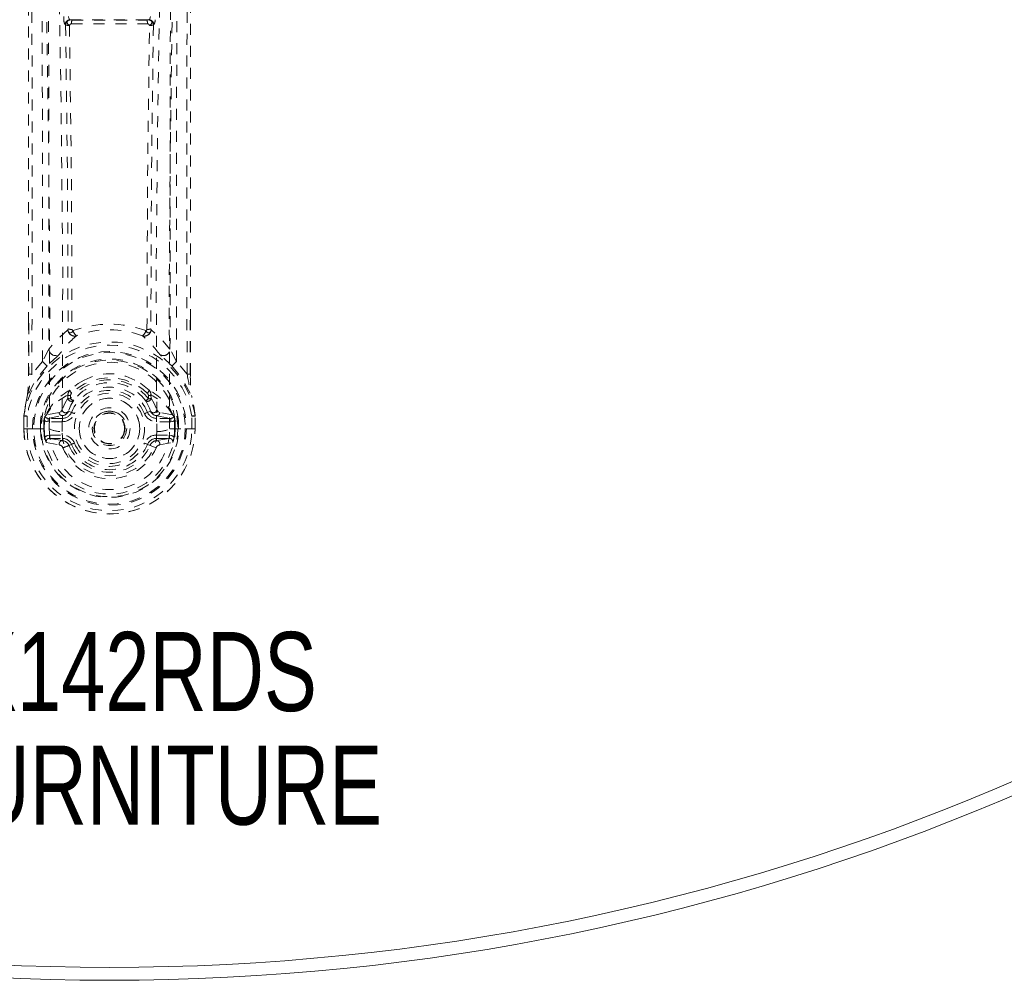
# Model space of a CAD drawing. Header units: inches. Extents: x 20.8 to 62.6, y 13 to 54.7.
# Tile 2 of 7: x 40.9 to 49.8, y 13 to 21.7. Entities that reach past the tile are written whole.
import ezdxf

# ---------------------------------------------------------------- set-up
doc = ezdxf.new("R2010")
doc.units = ezdxf.units.IN
doc.header["$MEASUREMENT"] = 0
doc.linetypes.add('SLD-Dashed', pattern=[0.075, 0.05, -0.025])
doc.linetypes.add('SLD-Solid', pattern=[0])
doc.layers.add('HI5-SYMBOLTEXT', color=5, linetype='SLD-Solid')
doc.styles.add('SLDTEXTSTYLE0', font='TXT', dxfattribs={"width": 0.75})

# ---------------------------------------------------------------- blocks, each defined once
blk = doc.blocks.new('SW_NOTE_0')
at = {"layer": 'HI5-SYMBOLTEXT', "color": 0, "char_height": 0.72, "attachment_point": 1, "style": 'SLDTEXTSTYLE0'}
for s, insert in [('SPX142RDS', (0, 0.9281)), ('Hi5 FURNITURE', (-0.687, -0.1068))]:
    blk.add_mtext(s, dxfattribs=dict(at, insert=insert))

msp = doc.modelspace()

# ---------------------------------------------------------------- linework, layer by layer
at = {"color": 7, "linetype": 'SLD-Dashed', "lineweight": 0}
for p, q in [((41.2599, 21.7647), (41.2616, 21.7367)), ((41.3216, 21.7348), (41.3177, 21.7361)), ((41.3177, 21.7361), (42.0359, 21.7361)), ((42.0359, 21.7361), (42.032, 21.7348)), ((41.2733, 21.6897), (41.2772, 21.6884)), ((42.0764, 21.6884), (42.0803, 21.6897)), ((40.9405, 18.5081), (40.9404, 18.9742)), ((41.3354, 18.9159), (41.3355, 18.9153)), ((42.0182, 18.9154), (42.0182, 18.9159)), ((42.4131, 18.5081), (42.4132, 18.9996)), ((41.2979, 18.9128), (41.2978, 18.9128)), ((42.0558, 18.9128), (42.0558, 18.9128)), ((41.126, 18.7361), (41.0665, 18.6241)), ((42.2872, 18.6241), (42.2277, 18.7361)), ((41.0665, 18.6241), (40.9702, 18.5091)), ((42.3835, 18.509), (42.2872, 18.6241)), ((41.2989, 18.318), (41.2987, 18.2887)), ((41.3048, 18.3442), (41.3166, 18.3624)), ((41.3223, 18.3139), (41.3221, 18.2846)), ((42.0316, 18.2846), (42.0313, 18.3139)), ((42.037, 18.3624), (42.0488, 18.3443)), ((42.0547, 18.318), (42.055, 18.2887)), ((40.8979, 18.127), (40.8971, 18.0094)), ((40.8972, 18.0101), (40.8979, 18.127)), ((40.898, 18.1312), (40.8979, 18.127)), ((40.9276, 18.1268), (40.9268, 18.0103)), ((41.0787, 18.0825), (41.0821, 18.1076)), ((41.0928, 18.1284), (41.0901, 18.1248)), ((41.0929, 18.1284), (41.1029, 18.1391)), ((41.2187, 18.1603), (41.1029, 18.1391)), ((41.1029, 18.1391), (41.103, 18.1392)), ((41.1029, 18.1391), (41.1029, 18.1391)), ((41.1188, 18.1061), (41.2481, 18.1308)), ((41.2481, 18.1308), (41.2481, 18.1061)), ((41.3031, 18.172), (41.3301, 18.1607)), ((42.0235, 18.1607), (42.0505, 18.172)), ((42.1056, 18.1308), (42.2348, 18.1061)), ((42.1056, 18.1308), (42.1056, 18.1061)), ((42.2507, 18.1391), (42.1349, 18.1603)), ((42.2507, 18.1391), (42.2608, 18.1284)), ((42.2635, 18.1248), (42.2608, 18.1284)), ((42.4268, 18.0103), (42.426, 18.1268)), ((42.4557, 18.127), (42.4556, 18.1312)), ((42.4564, 18.0101), (42.4557, 18.127)), ((42.4565, 18.0094), (42.4558, 18.127)), ((41.0483, 18.0102), (41.0487, 18.0826)), ((41.0487, 18.0836), (41.0784, 18.0819)), ((41.0487, 18.0826), (41.0487, 18.0836)), ((41.0784, 18.0813), (41.0779, 18.0104)), ((41.0787, 18.0824), (41.0842, 18.1017)), ((41.0838, 18.0871), (41.0834, 18.0105)), ((41.0842, 18.1017), (41.0838, 18.0871)), ((41.1188, 18.1061), (41.1188, 18.0761)), ((41.2481, 18.1061), (41.1188, 18.1061)), ((41.2481, 18.0761), (41.1188, 18.0761)), ((41.2481, 18.0761), (41.2481, 18.1061)), ((41.5203, 18.0151), (41.521, 18.0301)), ((42.2348, 18.1061), (42.1056, 18.1061)), ((42.1056, 18.0761), (42.1056, 18.1061)), ((42.2348, 18.0761), (42.1056, 18.0761)), ((42.2348, 18.0761), (42.2348, 18.1061)), ((42.2694, 18.1017), (42.2698, 18.0871)), ((42.275, 18.0824), (42.2694, 18.1017)), ((42.2698, 18.0871), (42.2702, 18.0105)), ((42.2753, 18.0819), (42.3049, 18.0836)), ((42.2757, 18.0104), (42.2753, 18.0813)), ((42.3049, 18.0836), (42.3049, 18.0829)), ((42.3049, 18.0829), (42.3053, 18.0106)), ((40.8972, 18.0101), (40.9012, 18.0101)), ((40.9012, 18.0101), (40.9543, 18.0101)), ((40.9543, 18.0101), (40.9773, 18.0101)), ((40.9773, 18.0101), (40.9803, 18.0101)), ((40.9803, 18.0101), (41.1283, 18.0101)), ((41.0834, 18.0105), (41.0779, 18.0104)), ((41.1316, 17.9541), (41.1316, 17.9241)), ((41.1316, 17.9541), (41.2481, 17.9541)), ((41.2481, 17.9541), (41.2481, 17.9241)), ((41.5206, 18.006), (41.5203, 18.0151)), ((42.1056, 17.9541), (42.1056, 17.9241)), ((42.1056, 17.9541), (42.2221, 17.9541)), ((42.2221, 17.9241), (42.2221, 17.9541)), ((42.2253, 18.0101), (42.3733, 18.0101)), ((42.2702, 18.0105), (42.2757, 18.0104)), ((42.3733, 18.0101), (42.3763, 18.0101)), ((42.3763, 18.0101), (42.3993, 18.0101)), ((42.3993, 18.0101), (42.4525, 18.0101)), ((42.4525, 18.0101), (42.4564, 18.0101)), ((41.1013, 17.888), (41.2202, 17.8645)), ((41.2481, 17.9036), (41.1316, 17.9241)), ((41.1316, 17.9241), (41.2481, 17.9241)), ((41.2481, 17.9036), (41.2481, 17.9241)), ((41.3301, 17.8696), (41.3079, 17.8602)), ((42.0457, 17.8602), (42.0235, 17.8696)), ((42.0457, 17.8602), (42.1004, 17.8373)), ((42.2221, 17.9241), (42.1056, 17.9036)), ((42.1056, 17.9036), (42.1056, 17.9241)), ((42.1056, 17.9241), (42.2221, 17.9241)), ((42.1335, 17.8645), (42.2523, 17.888))]:
    msp.add_line(p, q, dxfattribs=at)
at = {"color": 7, "linetype": 'SLD-Dashed', "lineweight": 0, "flags": 128}
for points in [[(40.9404, 18.9742), (40.9397, 22.1318), (40.9211, 25.7562), (40.8958, 29.381), (40.8698, 33.0059)], [(40.9702, 18.5091), (40.9723, 19.3587), (40.9729, 20.2481), (40.972, 21.1774), (40.9696, 22.1432), (40.9666, 22.9338), (40.9637, 23.5646), (40.9602, 24.2384), (40.956, 24.9555), (40.9549, 25.152), (40.9536, 25.3514), (40.9524, 25.5539), (40.9511, 25.7583), (40.9503, 25.8763), (40.9486, 26.1255), (40.9468, 26.3975), (40.9439, 26.8314), (40.9405, 27.3131), (40.9368, 27.8427), (40.9327, 28.4202), (40.9299, 28.8076), (40.927, 29.214), (40.9238, 29.6612), (40.9206, 30.1045), (40.9176, 30.5202), (40.9141, 31.0103), (40.9109, 31.4554), (40.908, 31.8555), (40.9055, 32.2106), (40.9033, 32.5208), (40.9014, 32.786), (40.8998, 33.0062)], [(42.3835, 18.5091), (42.3815, 19.2034), (42.3807, 19.9311), (42.3809, 20.6923), (42.3822, 21.487), (42.3845, 22.2709), (42.3871, 22.9405), (42.39, 23.5733), (42.3935, 24.2467), (42.3976, 24.961), (42.3988, 25.1563), (42.4, 25.3545), (42.4013, 25.5556), (42.4026, 25.7582), (42.4033, 25.8741), (42.4049, 26.1195), (42.4067, 26.3887), (42.4097, 26.82), (42.413, 27.301), (42.4168, 27.8318), (42.4209, 28.4122), (42.4237, 28.8025), (42.4266, 29.2124), (42.4296, 29.6179), (42.4323, 29.9998), (42.435, 30.3672), (42.4394, 30.9873), (42.4435, 31.5613), (42.4473, 32.0891), (42.4507, 32.5707), (42.4538, 33.0062)], [(42.4132, 18.9996), (42.4139, 22.1318), (42.4326, 25.7562), (42.4578, 29.3808), (42.4838, 33.0059)], [(40.9888, 32.912), (40.99, 30.8167), (41.0012, 28.7222), (41.0234, 26.6294), (41.0559, 24.5393), (41.0796, 23.2276), (41.1032, 21.918), (41.1228, 20.6114), (41.1334, 19.3083), (41.1289, 18.0101)], [(42.3649, 32.912), (42.3636, 30.8167), (42.3524, 28.7222), (42.3302, 26.6294), (42.2977, 24.5393), (42.274, 23.2275), (42.2505, 21.918), (42.2308, 20.6114), (42.2202, 19.3083), (42.2247, 18.0101)], [(41.2461, 17.9858), (41.2516, 19.4592), (41.2368, 20.9382), (41.2113, 22.4214), (41.1823, 23.9076), (41.1548, 25.3962), (41.1268, 27.2593), (41.1081, 29.1241), (41.0986, 30.99), (41.0976, 32.8565)], [(42.2561, 32.8565), (42.255, 30.99), (42.2456, 29.1241), (42.2268, 27.2593), (42.1989, 25.3962), (42.1714, 23.9076), (42.1423, 22.4214), (42.1168, 20.9382), (42.102, 19.4592), (42.1075, 17.9858)], [(40.9975, 31.9243), (41.0019, 31.2963), (41.0067, 30.6344), (41.0086, 30.3651), (41.0101, 30.1581), (41.0115, 29.9663), (41.0131, 29.7438), (41.015, 29.4849), (41.0171, 29.1938), (41.0195, 28.8707), (41.0221, 28.5214), (41.0244, 28.1957), (41.0266, 27.8959), (41.0286, 27.6222), (41.0327, 27.0515), (41.0374, 26.3949), (41.0419, 25.7385), (41.0461, 25.1194), (41.0503, 24.4389), (41.0569, 23.2881), (41.0623, 22.1235), (41.066, 20.9419), (41.0675, 19.7798), (41.0665, 18.6241)], [(41.0575, 31.9245), (41.0813, 28.6269), (41.1046, 25.3295), (41.1224, 22.0325), (41.126, 18.7361)], [(42.2277, 18.7361), (42.2312, 22.0325), (42.249, 25.3295), (42.2723, 28.6269), (42.2962, 31.9245)], [(42.2872, 18.6241), (42.2861, 19.852), (42.288, 21.0828), (42.2922, 22.3268), (42.2983, 23.5873), (42.3055, 24.8014), (42.3136, 26.0153), (42.3148, 26.1881), (42.316, 26.3656), (42.3173, 26.5479), (42.3186, 26.735), (42.32, 26.9269), (42.3209, 27.053), (42.3224, 27.2679), (42.3242, 27.5101), (42.3262, 27.7798), (42.3285, 28.0992), (42.3311, 28.45), (42.3338, 28.8323), (42.3365, 29.1897), (42.3388, 29.5084), (42.3407, 29.7709), (42.3424, 29.9997), (42.3438, 30.1947), (42.3444, 30.2849), (42.3454, 30.4193), (42.3464, 30.5523), (42.3473, 30.6841), (42.3483, 30.8147), (42.3523, 31.3821), (42.3562, 31.9243)], [(41.3216, 21.7348), (41.3111, 21.7333), (41.302, 21.7291), (41.2955, 21.7226), (41.2922, 21.7145), (41.2925, 21.7058), (41.2964, 21.6974), (41.3033, 21.69), (41.3126, 21.6846)], [(41.3044, 21.7661), (41.3051, 21.7603), (41.3062, 21.7546), (41.3093, 21.7451), (41.3134, 21.7387), (41.3171, 21.7362), (41.3177, 21.7361), (41.3177, 21.7361)], [(42.041, 21.6846), (42.0503, 21.69), (42.0573, 21.6974), (42.0612, 21.7058), (42.0615, 21.7145), (42.0581, 21.7226), (42.0516, 21.7291), (42.0426, 21.7333), (42.032, 21.7348)], [(42.0359, 21.7361), (42.036, 21.7361), (42.0361, 21.7362), (42.0365, 21.7362), (42.0381, 21.7369), (42.0403, 21.7387), (42.0443, 21.7451), (42.0474, 21.7546), (42.0485, 21.7603), (42.0492, 21.7661)], [(41.2772, 21.6884), (41.2946, 20.3028), (41.3, 18.9215)], [(41.3126, 21.6846), (41.3303, 20.2982), (41.3356, 18.9159)], [(42.0181, 18.9159), (42.0233, 20.2982), (42.041, 21.6846)], [(42.0764, 21.6884), (42.059, 20.3028), (42.0536, 18.9215)], [(40.9435, 18.9745), (40.943, 18.7908), (40.9421, 18.5085)], [(41.3355, 18.9153), (41.3357, 18.914), (41.3364, 18.9122), (41.3389, 18.9092), (41.3456, 18.9053)], [(42.008, 18.9053), (42.0147, 18.9092), (42.0172, 18.9122), (42.0179, 18.914), (42.0182, 18.9154)], [(42.4115, 18.5085), (42.4106, 18.7889), (42.41, 18.9999)], [(41.2978, 18.9128), (41.2057, 18.8298), (41.126, 18.7361)], [(41.2979, 18.9129), (41.2999, 18.9023), (41.3043, 18.8935), (41.3107, 18.8873), (41.3183, 18.8843), (41.3264, 18.8848), (41.3342, 18.8888), (41.3409, 18.8958), (41.3456, 18.9053)], [(42.008, 18.9053), (42.0127, 18.8958), (42.0194, 18.8888), (42.0272, 18.8848), (42.0353, 18.8843), (42.0429, 18.8873), (42.0493, 18.8935), (42.0537, 18.9023), (42.0558, 18.9129)], [(42.2277, 18.7361), (42.1479, 18.8298), (42.0558, 18.9128)], [(41.2189, 18.6869), (41.2134, 18.6806), (41.2041, 18.6717)], [(42.1496, 18.6717), (42.1402, 18.6806), (42.1347, 18.6869)], [(41.1087, 18.5837), (41.0081, 18.4604), (40.9282, 18.3056)], [(42.2449, 18.5837), (42.3454, 18.4607), (42.4254, 18.3056)], [(40.9702, 18.5091), (40.9634, 18.5091), (40.9571, 18.509), (40.9516, 18.5089), (40.9473, 18.5088), (40.9439, 18.5087), (40.9415, 18.5085), (40.9402, 18.5083), (40.9405, 18.5081)], [(42.4131, 18.5081), (42.4134, 18.5083), (42.4122, 18.5085), (42.4097, 18.5087), (42.4063, 18.5088), (42.402, 18.5089), (42.3966, 18.509), (42.3903, 18.5091), (42.3835, 18.5091)], [(41.4455, 18.4528), (41.3928, 18.4247), (41.3166, 18.3624)], [(42.037, 18.3624), (41.9608, 18.4247), (41.9083, 18.4527)], [(40.8979, 18.127), (40.9108, 18.2207), (40.9265, 18.2948)], [(40.9282, 18.3056), (40.9116, 18.2282), (40.898, 18.1312)], [(40.9282, 18.3056), (40.9266, 18.3003), (40.9265, 18.2948)], [(41.2987, 18.2887), (41.2714, 18.2418), (41.2461, 18.183)], [(42.055, 18.2887), (42.0822, 18.2418), (42.1075, 18.183)], [(42.4272, 18.2948), (42.427, 18.3004), (42.4254, 18.3056)], [(42.4556, 18.1312), (42.4438, 18.2182), (42.4254, 18.3056)], [(42.4557, 18.127), (42.4429, 18.2207), (42.4272, 18.2948)], [(41.3515, 18.2711), (41.3264, 18.2271), (41.3031, 18.172)], [(40.8979, 18.127), (40.8977, 18.127), (40.8988, 18.127), (40.9012, 18.127), (40.9048, 18.127), (40.9095, 18.127), (40.9151, 18.1269), (40.9212, 18.1269), (40.9276, 18.1268)], [(40.898, 18.1312), (40.899, 18.1311), (40.901, 18.1308), (40.9039, 18.1304), (40.9075, 18.1298), (40.9119, 18.1292), (40.9168, 18.1284), (40.9221, 18.1277), (40.9276, 18.1268)], [(41.2461, 18.183), (41.2326, 18.1657), (41.2187, 18.1603)], [(41.3578, 18.1491), (41.3525, 18.1513), (41.3474, 18.1534), (41.3427, 18.1554), (41.3385, 18.1571), (41.3351, 18.1586), (41.3325, 18.1597), (41.3308, 18.1604), (41.3301, 18.1607)], [(41.9959, 18.1491), (42.0011, 18.1513), (42.0062, 18.1534), (42.0109, 18.1554), (42.0151, 18.1571), (42.0185, 18.1586), (42.0211, 18.1597), (42.0228, 18.1604), (42.0235, 18.1607)], [(42.1075, 18.183), (42.121, 18.1657), (42.1349, 18.1603)], [(42.4556, 18.1312), (42.4546, 18.1311), (42.4527, 18.1308), (42.4498, 18.1304), (42.4461, 18.1298), (42.4417, 18.1292), (42.4368, 18.1284), (42.4315, 18.1277), (42.426, 18.1268)], [(42.426, 18.1268), (42.4324, 18.1269), (42.4386, 18.1269), (42.4441, 18.127), (42.4488, 18.127), (42.4524, 18.127), (42.4549, 18.127), (42.456, 18.127), (42.4557, 18.127)], [(41.0784, 18.0819), (41.0786, 18.0821), (41.0787, 18.0824)], [(41.1188, 18.0761), (41.1005, 18.0789), (41.0838, 18.0871)], [(42.2698, 18.0871), (42.2532, 18.0789), (42.2348, 18.0761)], [(42.275, 18.0824), (42.2752, 18.082), (42.2753, 18.0819)], [(40.9268, 18.0103), (40.9204, 18.0103), (40.9143, 18.0103), (40.9087, 18.0103), (40.904, 18.0103), (40.9004, 18.0102), (40.898, 18.0102), (40.8969, 18.0101), (40.8972, 18.0101)], [(41.0779, 18.0104), (41.0745, 18.0104), (41.0678, 18.0103), (41.0587, 18.0102), (41.0483, 18.0102)], [(41.0886, 17.9365), (41.1084, 17.9496), (41.1316, 17.9541)], [(42.1074, 17.9858), (42.1017, 17.907), (42.0782, 17.8307), (42.0382, 17.7604), (41.9838, 17.6992), (41.9175, 17.6495), (41.8422, 17.613), (41.761, 17.5906), (41.6768, 17.5831), (41.5926, 17.5906), (41.5114, 17.613), (41.4362, 17.6495), (41.3699, 17.6992), (41.3154, 17.7604), (41.2754, 17.8307), (41.252, 17.907), (41.2462, 17.9858)], [(42.2221, 17.9541), (42.2452, 17.9496), (42.265, 17.9365)], [(42.4564, 18.0101), (42.4567, 18.0101), (42.4557, 18.0101), (42.4532, 18.0101), (42.4496, 18.0102), (42.4449, 18.0102), (42.4393, 18.0102), (42.4332, 18.0103), (42.4268, 18.0103)], [(41.3578, 17.8812), (41.3525, 17.8789), (41.3474, 17.8768), (41.3427, 17.8748), (41.3385, 17.8731), (41.3351, 17.8716), (41.3325, 17.8706), (41.3308, 17.8698), (41.3301, 17.8696)], [(41.9959, 17.8812), (42.0011, 17.8789), (42.0062, 17.8768), (42.0109, 17.8748), (42.0151, 17.8731), (42.0185, 17.8716), (42.0211, 17.8706), (42.0228, 17.8698), (42.0235, 17.8696)]]:
    msp.add_lwpolyline(points, dxfattribs=at)
at = {"color": 7, "linetype": 'SLD-Solid', "lineweight": 15}
for radius in [20.875, 20.7569, 20.7569]:
    msp.add_circle((41.6768, 33.8641), radius, dxfattribs=at)
at = {"color": 7, "linetype": 'SLD-Dashed', "lineweight": 0}
for radius in [0.7, 0.69, 0.6226, 0.32, 0.275, 0.1875, 0.1565, 0.1415, 0.1395, 0.1375]:
    msp.add_circle((41.6768, 18.0151), radius, dxfattribs=at)
for centre, radius, start, end in [((41.346, 21.7327), 0.0844, 177.26582, 210.59043), ((41.3184, 21.691), 0.0451, 90.87132, 181.62382), ((41.3223, 21.6897), 0.0451, 90.88329, 181.65639), ((41.3342, 21.6779), 0.0225, 96.32596, 162.80473), ((41.3365, 21.8419), 0.1081, 262.10919, 270.47116), ((41.3868, 21.7082), 0.0557, 152.59145, 188.13372), ((41.6768, 55.332), 33.6335, 269.41209, 270.58801), ((41.6768, 55.4867), 33.7546, 269.42386, 270.57624), ((42.0178, 21.8324), 0.0986, 269.12797, 278.29008), ((41.9668, 21.7082), 0.0557, 351.86668, 27.40459), ((42.02, 21.6786), 0.0218, 15.96355, 84.95818), ((42.0313, 21.6897), 0.0451, 358.34367, 89.11672), ((42.0352, 21.691), 0.0451, 358.37624, 89.12866), ((42.0076, 21.7327), 0.0844, 329.41037, 2.734), ((41.3061, 21.7899), 0.1056, 254.14927, 273.57702), ((42.0476, 21.79), 0.1056, 266.42442, 285.84938), ((41.2862, 18.9203), 0.0139, 327.42251, 4.76878), ((41.3317, 19.0069), 0.0911, 249.66453, 272.37992), ((41.6771, 17.999), 0.9649, 69.9314, 110.08818), ((42.022, 19.0069), 0.0911, 267.61943, 290.33371), ((42.0665, 18.9201), 0.0129, 173.74533, 214.06338), ((41.9436, 18.179), 0.8849, 129.84586, 144.97954), ((41.3586, 18.9165), 0.0608, 183.44586, 287.21654), ((41.4262, 18.9249), 0.0829, 193.66584, 233.25827), ((41.6768, 18.0706), 0.8431, 69.14457, 110.86014), ((41.4102, 18.1792), 0.8847, 35.01829, 50.15887), ((41.9951, 18.9165), 0.0608, 252.78405, 356.55413), ((41.9274, 18.9249), 0.0829, 306.74991, 346.32639), ((41.6768, 18.0151), 0.7874, 8.48176, 171.51824), ((41.6768, 18.0151), 0.7575, 8.48176, 171.51824), ((41.1867, 18.7385), 0.0608, 182.26795, 301.92893), ((42.1669, 18.7385), 0.0608, 238.04807, 357.75502), ((41.6768, 18.0151), 0.6318, 6.2254, 173.7746), ((42.6478, 17.0114), 2.2003, 131.00671, 134.38682), ((40.7058, 17.0113), 2.2003, 45.61306, 48.99313), ((41.6659, 19.2085), 0.8371, 224.27296, 228.27501), ((41.6768, 18.0151), 0.6019, 6.42718, 169.39286), ((41.6878, 19.2085), 0.8371, 311.72495, 315.72729), ((39.7293, 18.4809), 1.2115, 351.16483, 1.28441), ((37.2667, 19.1662), 3.7613, 346.77335, 349.9379), ((41.6768, 17.9801), 0.4957, 45.99555, 134.00445), ((41.6768, 18.0356), 0.477, 60.97312, 119.008), ((46.0871, 19.1662), 3.7615, 190.06216, 193.22659), ((43.6251, 18.4809), 1.2123, 178.71808, 188.83069), ((41.6768, 18.0043), 0.4521, 38.313, 141.68738), ((41.6768, 18.0151), 0.376, 22.77397, 157.22603), ((41.6768, 18.0208), 0.4105, 37.56941, 142.43059), ((41.538, 17.9267), 0.4887, 116.9334, 155.61816), ((41.4817, 17.9209), 0.4371, 114.71268, 150.04326), ((41.329, 18.2917), 0.0305, 185.70712, 317.34606), ((41.3202, 18.3429), 0.0583, 248.31617, 271.79731), ((41.3428, 18.3219), 0.044, 149.55779, 185.1538), ((41.3205, 18.3723), 0.0585, 248.38396, 271.80992), ((41.3582, 18.3702), 0.0423, 190.69633, 232.54505), ((41.3545, 18.3132), 0.0322, 133.21807, 178.74364), ((41.6768, 18.0151), 0.346, 22.77387, 157.22613), ((41.6768, 18.0151), 0.275, 359.9999, 180.0001), ((42.0246, 18.2917), 0.0305, 222.65571, 354.29221), ((41.9963, 18.3697), 0.0414, 306.96967, 349.78877), ((41.9991, 18.3132), 0.0322, 1.25593, 46.78174), ((42.0332, 18.3724), 0.0585, 268.19512, 291.61353), ((42.0334, 18.3429), 0.0583, 268.19839, 291.69079), ((41.8139, 17.9251), 0.4909, 24.463, 62.97253), ((42.0109, 18.3219), 0.044, 354.84987, 30.54068), ((41.8724, 17.9214), 0.4365, 29.91976, 65.31193), ((41.3523, 18.3116), 0.0406, 221.77768, 268.79229), ((42.0013, 18.3116), 0.0406, 271.2109, 318.21927), ((41.611, 18.0187), 0.4655, 19.22369, 32.82292), ((41.1909, 18.0869), 0.1077, 159.35362, 172.08389), ((41.1183, 18.1366), 0.0305, 202.71649, 270.98093), ((41.2486, 18.1608), 0.03, 180.93706, 268.89695), ((41.2767, 18.1884), 0.031, 190.04685, 328.19458), ((41.2425, 18.1957), 0.0651, 274.92928, 338.675), ((41.2481, 18.1951), 0.089, 270, 337.22603), ((41.2481, 18.1951), 0.119, 270.00005, 337.22571), ((41.6768, 18.0151), 0.1565, 65.08596, 110.11148), ((42.1056, 18.1951), 0.119, 202.77431, 269.99996), ((42.1056, 18.1951), 0.089, 202.77397, 270), ((42.0769, 18.1884), 0.031, 211.812, 349.94851), ((42.1112, 18.1957), 0.0651, 201.32524, 265.07051), ((42.105, 18.1607), 0.0299, 271.03458, 359.13156), ((42.2353, 18.1366), 0.0305, 269.01883, 337.28381), ((42.1929, 18.0946), 0.0768, 5.33588, 23.22674), ((42.426, 18.1268), 0.03, 0.35966, 5.42745), ((41.6768, 18.0151), 0.78, 180, 359.63933), ((41.6768, 18.0151), 0.7796, 180.36879, 359.63121), ((41.6768, 18.0151), 0.75, 180.36497, 359.63503), ((41.6768, 18.0151), 0.6285, 180.45179, 359.54821), ((41.6768, 18.0151), 0.5989, 180.45173, 359.54827), ((41.6768, 18.0151), 0.5934, 180.44959, 187.60914), ((41.2927, 17.964), 0.2059, 187.66109, 201.65674), ((41.6768, 18.0062), 0.548, 179.59126, 0.40874), ((41.2459, 18.2808), 0.295, 246.63883, 270.05669), ((41.2481, 17.8351), 0.119, 22.77372, 90.00009), ((41.6768, 18.0151), 0.275, 180.00003, 359.99997), ((42.1056, 17.8351), 0.119, 89.9999, 157.22626), ((42.1106, 18.2669), 0.2811, 269.35822, 293.94622), ((42.0609, 17.964), 0.2059, 338.34311, 352.33924), ((41.6768, 18.0151), 0.5934, 352.39088, 359.55041), ((42.2841, 17.1965), 0.8139, 88.50541, 90.59175), ((41.1305, 17.8943), 0.0299, 88.04719, 192.10887), ((41.2488, 17.8736), 0.0301, 91.45474, 197.61893), ((41.2113, 17.8199), 0.0454, 22.45567, 78.71907), ((41.2481, 17.8351), 0.089, 22.77397, 90), ((41.2421, 17.8325), 0.0714, 22.87864, 85.2372), ((40.8434, 18.8901), 1.1298, 291.26932, 294.27865), ((41.6768, 18.0151), 0.4001, 202.77397, 337.22603), ((41.6768, 18.0151), 0.376, 202.77397, 337.22603), ((41.6768, 18.0151), 0.346, 202.77403, 337.22597), ((42.1056, 17.8351), 0.089, 90, 157.22603), ((42.1115, 17.8325), 0.0714, 94.74556, 157.13834), ((42.1425, 17.8198), 0.0455, 101.37706, 157.44814), ((42.1048, 17.8736), 0.0301, 342.34527, 88.5807), ((42.2231, 17.8943), 0.0299, 347.89152, 91.95239), ((41.6768, 18.0151), 0.4594, 202.77397, 337.22603)]:
    msp.add_arc(centre, radius, start, end, dxfattribs=at)

# ---------------------------------------------------------------- block references
at = {"layer": 'HI5-SYMBOLTEXT', "color": 5}
msp.add_blockref('SW_NOTE_0', (39.3906, 15.2329), dxfattribs=at)

doc.saveas('drawing.dxf')
